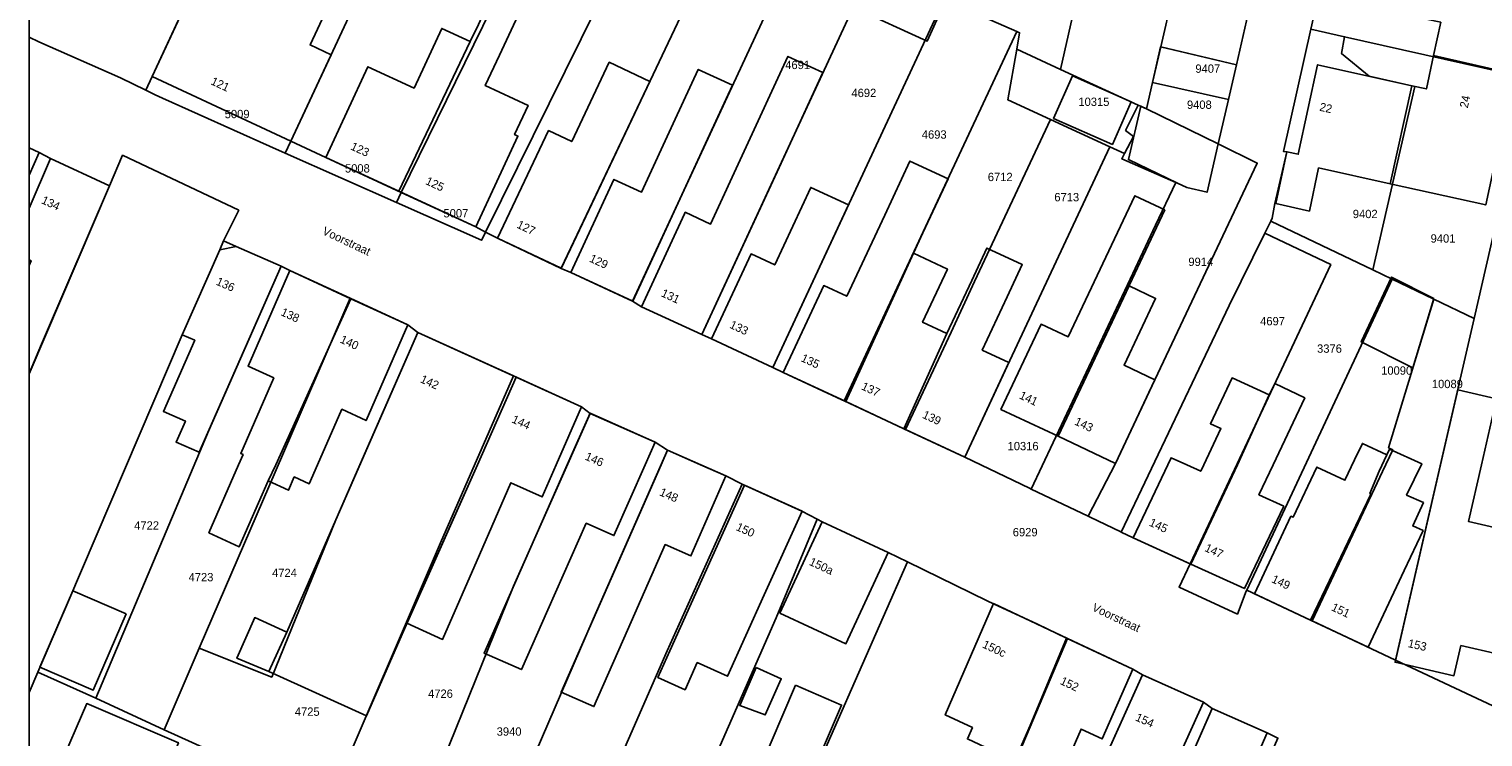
# Model space of a CAD drawing. Header units: metres. Extents: x 91564 to 92566, y 393362 to 394362.
# Tile 23 of 86: x 91564 to 91687, y 393977 to 394037. Entities that reach past the tile are written whole.
import ezdxf

# ---------------------------------------------------------------- set-up
doc = ezdxf.new("R2010")
doc.units = ezdxf.units.M
doc.linetypes.add('HIDDEN', pattern=[5.35, 2.675, -2.675])
for name, color, linetype in [('ADRES', 1, 'CONTINUOUS'), ('PAND', 1, 'CONTINUOUS'), ('PERCEEL', 7, 'CONTINUOUS'), ('PERCEELNUMMER', 7, 'CONTINUOUS'), ('TEC-RASTERVERDELING', 9, 'HIDDEN')]:
    doc.layers.add(name, color=color, linetype=linetype)

msp = doc.modelspace()

# ---------------------------------------------------------------- linework, layer by layer
at = {"layer": 'PAND'}
for points in [[(91589.841, 394034.442), (91588.082, 394035.261), (91589.939, 394039.251), (91590.123, 394039.165), (91590.86, 394040.752), (91590.677, 394040.837), (91591.584, 394042.786), (91591.765, 394042.702), (91592.292, 394043.836), (91592.111, 394043.92), (91593.419, 394046.73), (91583.537, 394051.33), (91583.074, 394050.335), (91580.572, 394044.958), (91579.505, 394042.667), (91578.163, 394039.783), (91574.823, 394032.608), (91586.466, 394027.189), (91589.841, 394034.442)], [(91684.822, 394045.163), (91683.476, 394045.472), (91683.449, 394045.346), (91681.751, 394037.43), (91682.969, 394037.16), (91682.369, 394034.364), (91694.934, 394031.503), (91695.577, 394034.505), (91689.891, 394035.725), (91691.583, 394043.617), (91684.822, 394045.163)], [(91601.508, 394035.541), (91595.528, 394022.972), (91601.983, 394019.981), (91605.515, 394027.603), (91605.243, 394027.729), (91606.378, 394030.179), (91602.787, 394031.843), (91603.972, 394034.4), (91606.512, 394039.883), (91604.043, 394041.027), (91602.212, 394036.979), (91601.508, 394035.541)], [(91641.105, 394038.298), (91635.032, 394041.087), (91633.753, 394038.373), (91639.853, 394035.572), (91641.105, 394038.298)], [(91660.669, 394039.327), (91660.453, 394039.377), (91659.464, 394035.095), (91665.821, 394033.585), (91666.819, 394037.907), (91660.669, 394039.327)], [(91601.508, 394035.541), (91599.13, 394036.643), (91596.81, 394031.637), (91592.938, 394033.431), (91589.406, 394025.809), (91595.528, 394022.972), (91601.508, 394035.541)], [(91627.44, 394024.974), (91631.115, 394032.945), (91628.183, 394034.297), (91624.507, 394026.326), (91621.692, 394020.222), (91619.563, 394021.204), (91619.501, 394021.069), (91615.906, 394013.271), (91620.968, 394010.937), (91627.44, 394024.974)], [(91665.821, 394033.585), (91659.464, 394035.095), (91658.775, 394032.115), (91665.146, 394030.665), (91665.821, 394033.585)], [(91694.934, 394031.503), (91682.369, 394034.364), (91681.77, 394031.569), (91680.552, 394031.839), (91678.725, 394023.6), (91686.748, 394021.82), (91687.975, 394027.544), (91693.814, 394026.29), (91694.934, 394031.503)], [(91616.592, 394032.198), (91613.191, 394033.809), (91610.037, 394027.15), (91608.089, 394028.073), (91603.809, 394019.036), (91609.159, 394016.502), (91616.592, 394032.198)], [(91609.967, 394016.148), (91615.154, 394013.749), (91621.607, 394027.701), (91623.536, 394031.872), (91620.662, 394033.201), (91618.732, 394029.03), (91615.896, 394022.9), (91613.584, 394023.969), (91609.967, 394016.148)], [(91680.552, 394031.839), (91672.626, 394033.597), (91671.013, 394026.075), (91670.059, 394026.286), (91669.778, 394024.974), (91669.126, 394021.937), (91671.942, 394021.312), (91672.718, 394024.932), (91678.725, 394023.6), (91680.552, 394031.839)], [(91656.995, 394030.475), (91652.057, 394032.659), (91650.479, 394029.092), (91655.417, 394026.908), (91656.995, 394030.475)], [(91665.146, 394030.665), (91658.775, 394032.115), (91658.262, 394029.893), (91664.287, 394026.947), (91665.146, 394030.665)], [(91664.287, 394026.947), (91658.262, 394029.893), (91657.795, 394030.121), (91656.757, 394025.63), (91660.883, 394023.653), (91661.646, 394023.288), (91663.351, 394022.894), (91664.287, 394026.947)], [(91564.497, 394024.33), (91565.338, 394026.239), (91564.497, 394026.627), (91564.497, 394024.33)], [(91564.497, 394007.638), (91571.245, 394023.436), (91566.293, 394025.722), (91564.497, 394021.562), (91564.497, 394017.212), (91564.667, 394017.138), (91564.497, 394016.751), (91564.497, 394007.638)], [(91638.714, 394017.767), (91639.512, 394019.477), (91641.626, 394024.008), (91638.422, 394025.503), (91636.308, 394020.972), (91633.125, 394014.152), (91631.193, 394015.054), (91627.788, 394007.758), (91633.034, 394005.31), (91638.714, 394017.767)], [(91633.258, 394021.822), (91630.101, 394023.291), (91627.074, 394016.783), (91625.089, 394017.706), (91621.771, 394010.571), (91626.912, 394008.179), (91633.258, 394021.822)], [(91659.822, 394021.404), (91657.285, 394022.601), (91651.689, 394010.738), (91649.429, 394011.805), (91646.058, 394004.66), (91650.851, 394002.398), (91659.822, 394021.404)], [(91577.353, 394010.915), (91578.396, 394010.456), (91575.769, 394004.489), (91577.611, 394003.678), (91576.833, 394001.913), (91578.779, 394001.056), (91585.658, 394016.678), (91581.878, 394018.342), (91580.499, 394018.06), (91577.353, 394010.915)], [(91641.52, 394011.018), (91639.487, 394011.967), (91641.571, 394016.434), (91638.714, 394017.767), (91633.034, 394005.31), (91637.903, 394003.037), (91641.52, 394011.018)], [(91646.734, 394008.585), (91644.487, 394009.634), (91646.571, 394014.101), (91647.84, 394016.82), (91644.874, 394018.204), (91643.605, 394015.485), (91641.52, 394011.018), (91637.903, 394003.037), (91643.029, 394000.645), (91646.734, 394008.585)], [(91591.506, 394013.953), (91586.376, 394016.323), (91582.872, 394008.3), (91585.03, 394007.303), (91582.26, 394000.959), (91582.457, 394000.868), (91582.078, 394000), (91579.587, 393994.296), (91582.134, 393993.12), (91584.555, 393998.664), (91585.209, 394000), (91591.506, 394013.953)], [(91658.051, 394005.171), (91658.478, 394006.075), (91658.981, 394007.142), (91656.388, 394008.365), (91659.034, 394013.972), (91656.809, 394015.021), (91650.851, 394002.398), (91655.67, 394000.124), (91658.051, 394005.171)], [(91682.381, 394013.976), (91678.841, 394015.764), (91676.297, 394010.327), (91680.632, 394008.137), (91682.381, 394013.976)], [(91591.506, 394013.953), (91585.209, 394000), (91584.555, 393998.664), (91586.27, 393997.872), (91586.758, 393998.99), (91588.015, 393998.409), (91588.71, 394000), (91590.746, 394004.663), (91592.783, 394003.722), (91596.287, 394011.745), (91591.506, 394013.953)], [(91605.38, 394007.368), (91597.125, 394011.122), (91592.266, 394000), (91586.127, 393985.946), (91584.605, 393982.658), (91592.81, 393978.926), (91595.805, 393985.783), (91602.118, 394000), (91605.38, 394007.368)], [(91605.38, 394007.368), (91602.118, 394000), (91596.211, 393986.697), (91599.193, 393985.341), (91602.298, 393992.451), (91604.94, 393998.5), (91607.564, 393997.307), (91608.741, 394000), (91610.868, 394004.872), (91605.38, 394007.368)], [(91665.905, 394000), (91668.579, 394005.875), (91665.457, 394007.303), (91663.633, 394003.454), (91664.519, 394003.049), (91663.073, 394000), (91662.821, 393999.469), (91661.66, 394000), (91660.342, 394000.603), (91660.056, 394000), (91657.153, 393993.876), (91661.984, 393991.666), (91665.905, 394000)], [(91669.785, 393996.537), (91667.703, 393997.489), (91668.893, 394000), (91671.558, 394005.622), (91669.041, 394006.834), (91668.579, 394005.875), (91665.905, 394000), (91661.984, 393991.666), (91666.493, 393989.604), (91669.785, 393996.537)], [(91686.383, 394000), (91687.657, 394005.537), (91684.397, 394006.288), (91682.95, 394000), (91679.137, 393983.428), (91684.073, 393982.292), (91684.656, 393984.826), (91687.814, 393984.099), (91690.123, 393994.137), (91685.289, 393995.25), (91686.383, 394000)], [(91609.665, 394000), (91604.387, 393988.089), (91602.685, 393984.195), (91605.809, 393982.812), (91608.033, 393987.831), (91611.252, 393995.096), (91613.576, 393994.066), (91616.205, 394000), (91617.05, 394001.906), (91611.583, 394004.329), (91609.665, 394000)], [(91677.114, 393997.545), (91677.021, 393997.589), (91677.8, 393999.464), (91678.447, 394000.839), (91676.39, 394001.805), (91675.743, 394000.431), (91674.928, 393998.702), (91672.562, 393999.815), (91670.578, 393995.598), (91670.397, 393995.683), (91667.336, 393989.177), (91672.037, 393986.966), (91677.114, 393997.545)], [(91620.851, 394000), (91618.065, 394001.221), (91617.53, 394000), (91611.503, 393986.249), (91609.15, 393980.907), (91611.905, 393979.7), (91614.715, 393986.111), (91617.866, 393993.299), (91620.035, 393992.349), (91622.98, 393999.067), (91620.851, 394000)], [(91677.114, 393997.545), (91672.037, 393986.966), (91676.879, 393984.688), (91679.905, 393991.122), (91681.484, 393994.48), (91680.615, 393994.872), (91681.507, 393996.826), (91680.105, 393997.463), (91681.38, 394000.096), (91678.673, 394001.32), (91678.447, 394000.839), (91677.8, 393999.464), (91677.021, 393997.589), (91677.114, 393997.545)], [(91618.284, 393984.386), (91617.273, 393982.141), (91619.545, 393981.119), (91620.571, 393983.399), (91623.124, 393982.25), (91626.201, 393989.09), (91629.363, 393996.119), (91624.539, 393998.29), (91618.284, 393984.386)], [(91636.607, 393992.631), (91631.059, 393995.207), (91627.505, 393987.553), (91633.052, 393984.977), (91636.607, 393992.631)], [(91572.639, 393987.489), (91568.166, 393989.411), (91565.412, 393983.004), (91569.886, 393981.082), (91572.639, 393987.489)], [(91651.632, 393985.431), (91645.445, 393988.344), (91641.378, 393979.007), (91643.658, 393977.933), (91643.248, 393976.992), (91647.266, 393975.1), (91651.632, 393985.431)], [(91586.127, 393985.946), (91583.433, 393987.171), (91581.945, 393983.764), (91584.605, 393982.658), (91586.127, 393985.946)], [(91651.632, 393985.431), (91647.266, 393975.1), (91647.191, 393974.929), (91650.791, 393973.235), (91652.787, 393977.819), (91654.566, 393976.982), (91657.12, 393982.847), (91651.632, 393985.431)], [(91625.503, 393982.991), (91624.136, 393979.805), (91626.283, 393979.003), (91627.626, 393982.037), (91625.503, 393982.991)], [(91657.314, 393973.5), (91659.626, 393972.46), (91663.045, 393980.062), (91657.925, 393982.364), (91651.901, 393968.971), (91654.709, 393967.708), (91657.314, 393973.5)], [(91628.828, 393981.491), (91625.7, 393974.214), (91629.575, 393972.567), (91632.69, 393979.832), (91628.828, 393981.491)], [(91567.034, 393974.577), (91574.7, 393971.223), (91577.031, 393976.666), (91569.339, 393979.96), (91567.034, 393974.577)], [(91657.855, 393966.033), (91660.654, 393964.803), (91663.256, 393970.721), (91665.074, 393969.921), (91668.411, 393977.509), (91663.794, 393979.539), (91657.855, 393966.033)]]:
    msp.add_lwpolyline(points, dxfattribs=at)
at = {"layer": 'PERCEEL'}
for points in [[(91647.393, 394036.387), (91647.621, 394036.288), (91647.378, 394034.901), (91651.053, 394033.209), (91655.843, 394054.351), (91650.209, 394057.447), (91650.147, 394057.482), (91647.065, 394052.988), (91645.091, 394044.811), (91643.468, 394038.085), (91647.393, 394036.387)], [(91586.465, 394027.185), (91589.788, 394034.328), (91594.96, 394045.445), (91598.071, 394052.133), (91585.694, 394056.076), (91583.435, 394051.2), (91583.045, 394050.358), (91580.701, 394045.299), (91574.82, 394032.605), (91586.465, 394027.185)], [(91659.462, 394035.095), (91665.818, 394033.586), (91666.815, 394037.906), (91661.772, 394039.077), (91664.224, 394049.703), (91655.843, 394054.351), (91651.053, 394033.209), (91657.573, 394030.207), (91658.26, 394029.89), (91658.774, 394032.115), (91659.462, 394035.095)], [(91602.815, 394019.547), (91617.503, 394049.322), (91610.111, 394052.251), (91604.518, 394040.801), (91602.578, 394036.832), (91595.737, 394022.872), (91601.98, 394019.98), (91602.815, 394019.547)], [(91564.497, 394035.914), (91565.317, 394035.532), (91572.156, 394032.497), (91574.287, 394031.455), (91574.82, 394032.605), (91580.701, 394045.299), (91564.497, 394050.316), (91564.497, 394035.914)], [(91617.503, 394049.322), (91602.815, 394019.547), (91603.805, 394019.035), (91609.155, 394016.5), (91616.61, 394032.245), (91623.472, 394046.739), (91617.503, 394049.322)], [(91629.254, 394044.237), (91625.369, 394045.918), (91623.472, 394046.739), (91616.61, 394032.245), (91609.155, 394016.5), (91609.965, 394016.145), (91615.15, 394013.745), (91621.654, 394027.806), (91629.254, 394044.237)], [(91666.815, 394037.906), (91665.818, 394033.586), (91665.144, 394030.665), (91664.285, 394026.945), (91667.563, 394025.343), (91665.877, 394021.766), (91658.98, 394007.14), (91655.67, 394000.12), (91653.366, 393995.688), (91653.541, 393995.604), (91656.117, 393994.37), (91656.158, 393994.35), (91665.199, 394013.371), (91668.21, 394019.458), (91668.71, 394020.468), (91668.811, 394020.701), (91669.052, 394021.955), (91670.055, 394026.285), (91669.76, 394026.325), (91672.078, 394036.581), (91674.57, 394047.608)], [(91674.57, 394047.608), (91672.078, 394036.581), (91674.893, 394035.947), (91698.117, 394030.725), (91700.205, 394041.104), (91700.955, 394044.75), (91693.935, 394046.17), (91693.245, 394042.985), (91691.708, 394043.319), (91691.762, 394043.572), (91684.69, 394045.104), (91684.734, 394045.307), (91683.367, 394045.613), (91674.57, 394047.608)], [(91594.96, 394045.445), (91589.788, 394034.328), (91586.465, 394027.185), (91589.405, 394025.805), (91595.737, 394022.872), (91602.578, 394036.832), (91604.518, 394040.801), (91599.793, 394043.097), (91598.989, 394043.488), (91594.96, 394045.445)], [(91635.154, 394041.683), (91629.254, 394044.237), (91621.654, 394027.806), (91615.15, 394013.745), (91615.905, 394013.27), (91620.965, 394010.935), (91627.48, 394025.053), (91635.154, 394041.683)], [(91641.269, 394039.037), (91635.154, 394041.683), (91627.48, 394025.053), (91620.965, 394010.935), (91621.77, 394010.57), (91626.91, 394008.175), (91633.312, 394021.934), (91641.269, 394039.037)], [(91647.393, 394036.387), (91643.468, 394038.085), (91641.269, 394039.037), (91633.312, 394021.934), (91626.91, 394008.175), (91627.785, 394007.755), (91632.711, 394005.455), (91632.909, 394005.363), (91638.782, 394017.941), (91639.544, 394019.574), (91647.393, 394036.387)], [(91687.82, 393979.533), (91679.175, 393983.601), (91672.169, 393986.9), (91672.085, 393986.939), (91667.589, 393989.056), (91666.683, 393989.483), (91666.647, 393989.406), (91665.905, 393987.466), (91661.01, 393989.736), (91661.927, 393991.688), (91661.755, 393991.767), (91657.15, 393993.875), (91656.158, 393994.35), (91656.117, 393994.37), (91653.541, 393995.604), (91653.366, 393995.688), (91648.595, 393997.972), (91648.445, 393998.044), (91643.025, 394000.64), (91638.049, 394002.963), (91637.801, 394003.079), (91632.909, 394005.363), (91632.711, 394005.455), (91627.785, 394007.755), (91626.91, 394008.175), (91621.77, 394010.57), (91620.965, 394010.935), (91615.905, 394013.27), (91615.15, 394013.745), (91609.965, 394016.145), (91609.155, 394016.5), (91603.805, 394019.035), (91602.815, 394019.547), (91602.798, 394019.512), (91602.475, 394018.857), (91595.326, 394022.033), (91585.996, 394026.176), (91584.671, 394026.764), (91575.682, 394030.799), (91575.071, 394031.073), (91574.47, 394031.366), (91574.287, 394031.455), (91572.156, 394032.497), (91565.317, 394035.532), (91564.497, 394035.914), (91564.497, 394026.622)], [(91647.378, 394034.901), (91647.621, 394036.288), (91647.393, 394036.387), (91639.544, 394019.574), (91638.782, 394017.941), (91632.909, 394005.363), (91637.801, 394003.079), (91638.049, 394002.963), (91641.872, 394011.153), (91643.851, 394015.393), (91650.207, 394029.006), (91646.632, 394030.65), (91647.378, 394034.901)], [(91674.893, 394035.947), (91672.078, 394036.581), (91669.76, 394026.325), (91670.055, 394026.285), (91669.052, 394021.955), (91668.811, 394020.701), (91668.71, 394020.468), (91677.277, 394016.366), (91680.794, 394031.782), (91676.963, 394032.632), (91674.644, 394034.528), (91674.893, 394035.947)], [(91677.277, 394016.366), (91678.877, 394015.6), (91682.394, 394013.916), (91685.769, 394012.301), (91688.484, 394024.118), (91689.053, 394026.593), (91696.62, 394023.283), (91698.117, 394030.725), (91674.893, 394035.947), (91674.644, 394034.528), (91676.963, 394032.632), (91680.794, 394031.782), (91677.277, 394016.366)], [(91657.573, 394030.207), (91651.053, 394033.209), (91647.378, 394034.901), (91646.632, 394030.65), (91650.207, 394029.006), (91655.186, 394026.716), (91656.43, 394026.144), (91657.183, 394027.56), (91656.524, 394028.082), (91657.573, 394030.207)], [(91665.818, 394033.586), (91659.462, 394035.095), (91658.774, 394032.115), (91665.144, 394030.665), (91665.818, 394033.586)], [(91585.996, 394026.176), (91586.465, 394027.185), (91574.82, 394032.605), (91574.287, 394031.455), (91574.47, 394031.366), (91575.071, 394031.073), (91575.682, 394030.799), (91584.671, 394026.764), (91585.996, 394026.176)], [(91664.285, 394026.945), (91665.144, 394030.665), (91658.774, 394032.115), (91658.26, 394029.89), (91664.285, 394026.945)], [(91658.26, 394029.89), (91657.573, 394030.207), (91656.524, 394028.082), (91657.183, 394027.56), (91656.43, 394026.144), (91656.19, 394025.696), (91660.732, 394023.712), (91659.034, 394020.116), (91656.901, 394015.599), (91648.595, 393997.972), (91653.366, 393995.688), (91655.67, 394000.12), (91658.98, 394007.14), (91665.877, 394021.766), (91667.563, 394025.343), (91664.285, 394026.945), (91658.26, 394029.89)], [(91655.186, 394026.716), (91650.207, 394029.006), (91643.851, 394015.393), (91641.872, 394011.153), (91638.049, 394002.963), (91643.025, 394000.64), (91646.809, 394008.753), (91655.186, 394026.716)], [(91595.326, 394022.033), (91595.737, 394022.872), (91589.405, 394025.805), (91586.465, 394027.185), (91585.996, 394026.176), (91595.326, 394022.033)], [(91564.497, 394024.333), (91565.335, 394026.235), (91564.497, 394026.622), (91564.497, 394024.333)], [(91564.497, 394026.622), (91565.335, 394026.235), (91566.29, 394025.72), (91571.245, 394023.435), (91572.341, 394025.998), (91582.089, 394021.38), (91580.822, 394018.804), (91581.875, 394018.34), (91585.655, 394016.675), (91586.375, 394016.32), (91591.431, 394013.986), (91596.285, 394011.745), (91597.125, 394011.12), (91602.748, 394008.562), (91605.153, 394007.468), (91610.865, 394004.87), (91611.58, 394004.325), (91617.05, 394001.905), (91618.065, 394001.22), (91622.98, 393999.065), (91624.346, 393998.375), (91629.36, 393996.115), (91630.644, 393995.426), (91631.055, 393995.205), (91636.605, 393992.63), (91638.203, 393991.853), (91644.905, 393988.594), (91645.445, 393988.34), (91649.12, 393986.611), (91651.565, 393985.46), (91657.12, 393982.845), (91657.925, 393982.36), (91663.045, 393980.06), (91663.79, 393979.535), (91668.41, 393977.505), (91669.3, 393977.06)], [(91564.497, 394007.662), (91565.549, 394010.121), (91565.887, 394010.909), (91571.245, 394023.435), (91566.29, 394025.72), (91565.335, 394026.235), (91564.497, 394024.333), (91564.497, 394007.662)], [(91564.497, 393980.872), (91565.234, 393982.59), (91565.403, 393982.984), (91567.748, 393988.439), (91577.35, 394010.915), (91580.495, 394018.06), (91580.822, 394018.804), (91582.089, 394021.38), (91572.341, 394025.998), (91571.245, 394023.435), (91565.887, 394010.909), (91565.549, 394010.121), (91564.497, 394007.662), (91564.497, 393980.872)], [(91648.445, 393998.044), (91648.595, 393997.972), (91656.901, 394015.599), (91659.034, 394020.116), (91660.732, 394023.712), (91656.19, 394025.696), (91656.43, 394026.144), (91655.186, 394026.716), (91646.809, 394008.753), (91643.025, 394000.64), (91648.445, 393998.044)], [(91696.472, 394022.546), (91688.484, 394024.118), (91685.769, 394012.301), (91682.425, 393997.744), (91679.175, 393983.601), (91687.82, 393979.533), (91696.472, 394022.546)], [(91602.475, 394018.857), (91602.798, 394019.512), (91602.815, 394019.547), (91601.98, 394019.98), (91595.737, 394022.872), (91595.326, 394022.033), (91602.475, 394018.857)], [(91677.277, 394016.366), (91668.71, 394020.468), (91668.21, 394019.458), (91673.735, 394016.819), (91661.927, 393991.688), (91661.01, 393989.736), (91665.905, 393987.466), (91666.647, 393989.406), (91666.683, 393989.483), (91678.877, 394015.6), (91677.277, 394016.366)], [(91567.748, 393988.439), (91565.403, 393982.984), (91565.234, 393982.59), (91570.111, 393980.415), (91579.554, 394002.822), (91585.655, 394016.675), (91581.875, 394018.34), (91580.822, 394018.804), (91580.495, 394018.06), (91577.35, 394010.915), (91567.748, 393988.439)], [(91661.927, 393991.688), (91673.735, 394016.819), (91668.21, 394019.458), (91665.199, 394013.371), (91656.158, 393994.35), (91657.15, 393993.875), (91661.755, 393991.767), (91661.927, 393991.688)], [(91586.375, 394016.32), (91585.655, 394016.675), (91579.554, 394002.822), (91570.111, 393980.415), (91575.839, 393977.761), (91578.784, 393984.604), (91585.225, 393999.569), (91591.431, 394013.986), (91586.375, 394016.32)], [(91682.394, 394013.916), (91678.877, 394015.6), (91666.683, 393989.483), (91667.589, 393989.056), (91672.085, 393986.939), (91672.169, 393986.9), (91678.079, 393999.455), (91678.934, 394001.272), (91678.586, 394001.436), (91682.394, 394013.916)], [(91597.125, 394011.12), (91596.285, 394011.745), (91591.431, 394013.986), (91585.225, 393999.569), (91578.784, 393984.604), (91584.856, 393982.178), (91590.233, 393995.377), (91597.125, 394011.12)], [(91682.394, 394013.916), (91678.586, 394001.436), (91678.934, 394001.272), (91678.079, 393999.455), (91672.169, 393986.9), (91679.175, 393983.601), (91682.425, 393997.744), (91685.769, 394012.301), (91682.394, 394013.916)], [(91605.153, 394007.468), (91602.748, 394008.562), (91597.125, 394011.12), (91590.233, 393995.377), (91584.856, 393982.178), (91578.784, 393984.604), (91575.839, 393977.761), (91588.142, 393972.184), (91589.589, 393971.464), (91599.021, 393993.462), (91605.153, 394007.468)], [(91605.153, 394007.468), (91599.021, 393993.462), (91589.589, 393971.464), (91589.157, 393970.54), (91590.638, 393969.845), (91593.381, 393968.56), (91596.071, 393967.3), (91605.147, 393989.808), (91611.58, 394004.325), (91610.865, 394004.87), (91605.153, 394007.468)], [(91611.837, 393987.03), (91618.065, 394001.22), (91617.05, 394001.905), (91611.58, 394004.325), (91605.147, 393989.808), (91596.071, 393967.3), (91598.698, 393966.07), (91601.396, 393964.807), (91602.103, 393964.476), (91611.837, 393987.03)], [(91611.837, 393987.03), (91602.103, 393964.476), (91604.204, 393963.493), (91608.114, 393961.673), (91618.038, 393984.381), (91624.346, 393998.375), (91622.98, 393999.065), (91618.065, 394001.22), (91611.837, 393987.03)], [(91613.795, 393959.12), (91614.691, 393958.628), (91627.185, 393987.146), (91630.644, 393995.426), (91629.36, 393996.115), (91624.346, 393998.375), (91618.038, 393984.381), (91608.114, 393961.673), (91609.753, 393960.911), (91613.795, 393959.12)], [(91614.691, 393958.628), (91621.879, 393954.681), (91638.203, 393991.853), (91636.605, 393992.63), (91631.055, 393995.205), (91630.644, 393995.426), (91627.185, 393987.146), (91614.691, 393958.628)], [(91649.12, 393986.611), (91645.445, 393988.34), (91644.905, 393988.594), (91638.203, 393991.853), (91621.879, 393954.681), (91635.456, 393948.34), (91647.023, 393974.724), (91648.504, 393978.102), (91651.565, 393985.46), (91649.12, 393986.611)], [(91647.023, 393974.724), (91635.456, 393948.34), (91641.809, 393945.372), (91651.802, 393968.774), (91657.925, 393982.36), (91657.12, 393982.845), (91651.565, 393985.46), (91648.504, 393978.102), (91647.023, 393974.724)], [(91570.111, 393980.415), (91565.234, 393982.59), (91564.497, 393980.872), (91564.497, 393975.127), (91566.836, 393974.124), (91574.87, 393970.676), (91585.546, 393966.093), (91587.5, 393970.725), (91588.142, 393972.184), (91575.839, 393977.761), (91570.111, 393980.415)], [(91663.045, 393980.06), (91657.925, 393982.36), (91651.802, 393968.774), (91641.809, 393945.372), (91647.683, 393942.628), (91657.81, 393965.923), (91663.79, 393979.535), (91663.045, 393980.06)], [(91653.285, 393940.16), (91655.56, 393945.48), (91659.377, 393954.235), (91663.248, 393963.117), (91669.3, 393977.06), (91668.41, 393977.505), (91663.79, 393979.535), (91657.81, 393965.923), (91647.683, 393942.628), (91651.606, 393940.795), (91653.285, 393940.16)]]:
    msp.add_lwpolyline(points, dxfattribs=at)
at = {"layer": 'TEC-RASTERVERDELING'}
msp.add_lwpolyline([(91564.497, 393362.049), (92564.497, 393362.049), (92564.497, 394362.049), (91564.497, 394362.049), (91564.497, 393362.049)], dxfattribs=at)

# ---------------------------------------------------------------- texts
at = {"layer": 'ADRES'}
for s, rotation, p in [('121', 335.002, (91579.687, 394031.976)), ('24', 77.899, (91685.23, 394029.913)), ('22', 347.498, (91672.747, 394029.745)), ('123', 335.099, (91591.418, 394026.507)), ('125', 335.099, (91597.706, 394023.593)), ('134', 335.197, (91565.467, 394021.989)), ('Voorstraat', 334.601, (91589.047, 394019.399)), ('127', 334.698, (91605.362, 394019.935)), ('129', 335.197, (91611.457, 394017.089)), ('136', 336.194, (91580.13, 394015.151)), ('131', 335.197, (91617.481, 394014.175)), ('138', 335.197, (91585.56, 394012.587)), ('133', 335.002, (91623.228, 394011.528)), ('140', 335.197, (91590.53, 394010.292)), ('135', 335.002, (91629.213, 394008.726)), ('142', 335.5, (91597.262, 394006.955)), ('137', 335.002, (91634.284, 394006.358)), ('141', 334.698, (91647.531, 394005.602)), ('144', 335.5, (91604.943, 394003.584)), ('139', 335.002, (91639.404, 394003.97)), ('143', 334.698, (91652.172, 394003.41)), ('146', 336.096, (91611.092, 394000.461)), ('148', 336.297, (91617.343, 393997.461)), ('145', 335.397, (91658.433, 393994.917)), ('150', 335.798, (91623.763, 393994.544)), ('147', 335.397, (91663.097, 393992.784)), ('150a', 335.099, (91629.902, 393991.625)), ('149', 334.796, (91668.707, 393990.169)), ('Voorstraat', 334.601, (91653.644, 393987.789)), ('151', 334.801, (91673.725, 393987.808)), ('150c', 334.796, (91644.439, 393984.688)), ('153', 347.097, (91680.165, 393984.708)), ('152', 334.796, (91650.966, 393981.616)), ('154', 335.798, (91657.28, 393978.558))]:
    msp.add_text(s, height=0.7, rotation=rotation, dxfattribs=at).set_placement(p)
at = {"layer": 'PERCEELNUMMER'}
for s, p in [('4691', (91627.958, 394033.232)), ('9407', (91662.374, 394032.921)), ('4692', (91633.512, 394030.882)), ('10315', (91652.557, 394030.136)), ('5009', (91580.914, 394029.108)), ('9408', (91661.667, 394029.891)), ('4693', (91639.417, 394027.387)), ('5008', (91591.006, 394024.544)), ('6712', (91644.957, 394023.824)), ('6713', (91650.539, 394022.128)), ('5007', (91599.274, 394020.777)), ('9402', (91675.589, 394020.718)), ('9401', (91682.117, 394018.658)), ('9914', (91661.786, 394016.698)), ('4697', (91667.811, 394011.715)), ('3376', (91672.588, 394009.412)), ('10090', (91677.969, 394007.571)), ('10089', (91682.222, 394006.441)), ('10316', (91646.616, 394001.225)), ('4722', (91573.319, 393994.56)), ('6929', (91647.051, 393993.998)), ('4723', (91577.884, 393990.222)), ('4724', (91584.888, 393990.579)), ('4726', (91597.983, 393980.435)), ('4725', (91586.8, 393978.926)), ('3940', (91603.74, 393977.257))]:
    msp.add_text(s, height=0.7, dxfattribs=at).set_placement(p)

doc.saveas('drawing.dxf')
